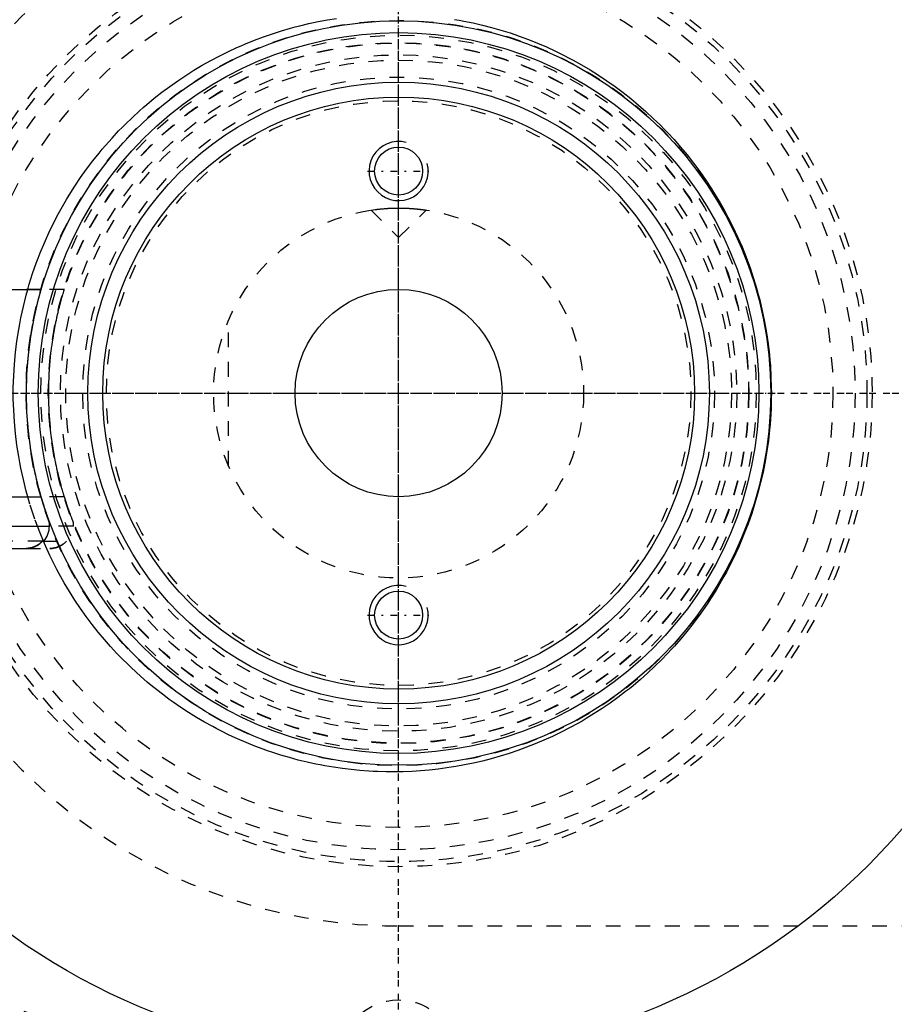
# Model space of a CAD drawing. Extents: x -706 to 186, y -120 to 120.
# Tile 3 of 12: x -676 to -616, y -41 to 25. Entities that reach past the tile are written whole.
import ezdxf

# ---------------------------------------------------------------- set-up
doc = ezdxf.new("R2010")
doc.units = 0
doc.linetypes.add('CENTER', pattern=[1.5, 0.45, -0.5, 0.05, -0.5])
doc.linetypes.add('DASHED', pattern=[2, 1, -1])
for name, color, linetype in [('AM_0', 7, 'CONTINUOUS'), ('AM_10', 7, 'CONTINUOUS'), ('AM_3', 7, 'DASHED'), ('AM_7', 7, 'CENTER')]:
    doc.layers.add(name, color=color, linetype=linetype)

msp = doc.modelspace()

# ---------------------------------------------------------------- linework, layer by layer
at = {"layer": 'AM_0', "color": 7, "linetype": 'CONTINUOUS'}
for p, q in [((-683.65, 7), (-674.156, 7)), ((-684.1, -7), (-674.156, -7)), ((-684.1, -9), (-673.6, -9)), ((-673.6, -9), (-673.6, -8.693)), ((-682.49, -10.5), (-675.172, -10.5)), ((-674.066, -10), (-673.982, -10))]:
    msp.add_line(p, q, dxfattribs=at)
for points in [[(-675.21, -10.5, 0), (-675.176, -10.5, 0), (-675.106, -10.497, 0), (-675.034, -10.49, 0), (-674.998, -10.486, 0), (-674.962, -10.48, 0), (-674.889, -10.467, 0), (-674.818, -10.451, 0), (-674.748, -10.431, 0), (-674.681, -10.409, 0), (-674.616, -10.384, 0), (-674.585, -10.371, 0), (-674.553, -10.357, 0), (-674.489, -10.325, 0), (-674.426, -10.29, 0), (-674.363, -10.252, 0), (-674.303, -10.211, 0), (-674.244, -10.167, 0), (-674.216, -10.144, 0), (-674.189, -10.121, 0), (-674.138, -10.074, 0), (-674.09, -10.026, 0), (-674.066, -10, 0)], [(-674.066, -10, 0), (-674.073, -10.007, 0), (-674.086, -10.022, 0), (-674.099, -10.036, 0), (-674.106, -10.043, 0), (-674.113, -10.049, 0), (-674.126, -10.063, 0), (-674.14, -10.076, 0), (-674.154, -10.089, 0), (-674.169, -10.103, 0), (-674.183, -10.116, 0), (-674.191, -10.122, 0), (-674.199, -10.129, 0), (-674.214, -10.142, 0), (-674.229, -10.155, 0), (-674.245, -10.167, 0), (-674.261, -10.18, 0), (-674.278, -10.192, 0), (-674.286, -10.199, 0), (-674.294, -10.205, 0), (-674.311, -10.217, 0), (-674.328, -10.228, 0), (-674.337, -10.234, 0)]]:
    msp.add_polyline3d(points, dxfattribs=at)
for centre, radius in [((-650, 0), 45), ((-650, 0), 25.15), ((-650, 0), 24.35), ((-650, 0), 21), ((-650, 0), 20), ((-650, 15), 1.621), ((-650, 0), 7), ((-650, -15), 1.621)]:
    msp.add_circle(centre, radius, dxfattribs=at)
for centre, radius, start, end in [((-650, 0), 55.5, 97.25319, 160.91684), ((-675.1, -9), 1.5, 318.18969, 0), ((-650, 0), 55.5, 199.08316, 262.74681)]:
    msp.add_arc(centre, radius, start, end, dxfattribs=at)
at = {"layer": 'AM_10', "color": 7, "linetype": 'CONTINUOUS'}
for centre in [(-650, 15), (-650, -15)]:
    msp.add_arc(centre, 2, 75, 15, dxfattribs=at)
at = {"layer": 'AM_3', "color": 6, "linetype": 'DASHED'}
for p, q in [((-651.861, 12.361), (-651.587, 12.399)), ((-651.861, 12.361), (-650, 10.5)), ((-650.462, 12.491), (-650.277, 12.497)), ((-650.277, 12.497), (-650, 12.5)), ((-650, 10.5), (-648.139, 12.361)), ((-674.156, 7), (-683.65, 7)), ((-672.59, 7), (-674.156, 7)), ((-661.5, -4.899), (-661.5, 4.899)), ((-672.59, -7), (-674.156, -7)), ((-671.975, -9), (-673.6, -9)), ((-671.975, -9), (-671.975, -8.742)), ((-674.066, -10), (-683.634, -10)), ((-675.21, -10.5), (-675.172, -10.5)), ((-675.21, -10.5), (-673.581, -10.5)), ((-674.066, -10), (-672.357, -10)), ((-672.439, -10), (-672.466, -10.029)), ((-650, -36), (-551.327, -36))]:
    msp.add_line(p, q, dxfattribs=at)
for points in [[(-675.063, 7.001, 0), (-674.958, 7.36, 0), (-674.733, 8.072, 0), (-674.488, 8.776, 0), (-674.358, 9.124, 0), (-674.223, 9.469, 0), (-673.939, 10.152, 0), (-673.637, 10.824, 0), (-673.318, 11.483, 0), (-672.981, 12.129, 0), (-672.629, 12.761, 0), (-672.448, 13.072, 0), (-672.262, 13.378, 0), (-671.881, 13.98, 0), (-671.488, 14.566, 0), (-671.082, 15.134, 0), (-670.666, 15.686, 0), (-670.24, 16.219, 0), (-670.024, 16.479, 0), (-669.807, 16.734, 0), (-669.366, 17.23, 0), (-668.92, 17.708, 0), (-668.692, 17.942, 0), (-668.462, 18.173, 0), (-667.992, 18.627, 0), (-667.51, 19.07, 0), (-667.264, 19.286, 0), (-667.016, 19.5, 0), (-666.511, 19.918, 0), (-665.995, 20.323, 0), (-665.468, 20.715, 0), (-664.932, 21.094, 0), (-664.386, 21.458, 0), (-664.11, 21.635, 0), (-663.832, 21.808, 0), (-663.269, 22.144, 0), (-662.698, 22.465, 0), (-662.12, 22.771, 0), (-661.535, 23.061, 0), (-660.944, 23.336, 0), (-660.647, 23.468, 0), (-660.348, 23.596, 0), (-659.746, 23.839, 0), (-659.14, 24.067, 0), (-658.529, 24.279, 0), (-657.916, 24.475, 0), (-657.299, 24.655, 0), (-656.99, 24.739, 0), (-656.68, 24.819, 0), (-656.06, 24.967, 0), (-655.438, 25.099, 0), (-654.816, 25.215, 0), (-654.195, 25.315, 0)], [(-646.218, 25.247, 0), (-645.906, 25.193, 0), (-645.593, 25.135, 0), (-644.967, 25.007, 0), (-644.341, 24.862, 0), (-643.715, 24.701, 0), (-643.09, 24.523, 0), (-642.467, 24.328, 0), (-642.157, 24.224, 0), (-641.847, 24.117, 0), (-641.23, 23.888, 0), (-640.616, 23.644, 0), (-640.007, 23.382, 0), (-639.404, 23.104, 0), (-638.806, 22.81, 0), (-638.509, 22.656, 0), (-638.214, 22.499, 0), (-637.63, 22.172, 0), (-637.053, 21.83, 0), (-636.484, 21.472, 0), (-635.925, 21.099, 0), (-635.375, 20.711, 0), (-635.104, 20.511, 0), (-634.835, 20.308, 0), (-634.306, 19.891, 0), (-633.788, 19.461, 0), (-633.282, 19.017, 0), (-632.788, 18.561, 0), (-632.307, 18.092, 0), (-632.071, 17.854, 0), (-631.839, 17.612, 0), (-631.385, 17.121, 0), (-630.939, 16.613, 0), (-630.5, 16.085, 0), (-630.07, 15.538, 0), (-629.65, 14.973, 0), (-629.444, 14.683, 0), (-629.242, 14.39, 0), (-628.845, 13.789, 0), (-628.463, 13.172, 0), (-628.277, 12.858, 0), (-628.095, 12.54, 0), (-627.743, 11.892, 0), (-627.408, 11.231, 0), (-627.247, 10.895, 0), (-627.09, 10.557, 0), (-626.791, 9.87, 0), (-626.512, 9.173, 0), (-626.252, 8.466, 0), (-626.012, 7.749, 0), (-625.794, 7.025, 0), (-625.692, 6.66, 0), (-625.596, 6.294, 0), (-625.421, 5.558, 0), (-625.268, 4.818, 0), (-625.137, 4.074, 0), (-625.028, 3.33, 0), (-624.941, 2.585, 0), (-624.906, 2.214, 0), (-624.876, 1.842, 0), (-624.834, 1.102, 0), (-624.812, 0.366, 0), (-624.81, 0, 0)], [(-651.587, 12.399, 0), (-651.567, 12.401, 0), (-651.523, 12.407, 0), (-651.477, 12.412, 0), (-651.453, 12.415, 0), (-651.428, 12.418, 0), (-651.378, 12.424, 0), (-651.326, 12.429, 0), (-651.271, 12.435, 0), (-651.213, 12.441, 0), (-651.151, 12.447, 0), (-651.12, 12.45, 0), (-651.088, 12.453, 0), (-651.021, 12.458, 0), (-650.953, 12.464, 0), (-650.882, 12.469, 0), (-650.809, 12.474, 0), (-650.734, 12.478, 0), (-650.696, 12.481, 0), (-650.658, 12.483, 0), (-650.58, 12.487, 0), (-650.501, 12.49, 0), (-650.462, 12.491, 0)], [(-650, 12.5, 0), (-649.986, 12.5, 0), (-649.959, 12.5, 0), (-649.932, 12.5, 0), (-649.919, 12.5, 0), (-649.905, 12.5, 0), (-649.878, 12.499, 0), (-649.85, 12.499, 0), (-649.823, 12.499, 0), (-649.795, 12.498, 0), (-649.768, 12.498, 0), (-649.754, 12.498, 0), (-649.74, 12.497, 0), (-649.713, 12.497, 0), (-649.685, 12.496, 0), (-649.658, 12.495, 0), (-649.63, 12.495, 0), (-649.603, 12.494, 0), (-649.589, 12.493, 0), (-649.576, 12.493, 0), (-649.548, 12.492, 0), (-649.521, 12.491, 0), (-649.507, 12.49, 0), (-649.494, 12.49, 0), (-649.467, 12.489, 0), (-649.44, 12.487, 0), (-649.427, 12.487, 0), (-649.413, 12.486, 0), (-649.387, 12.485, 0), (-649.36, 12.484, 0), (-649.334, 12.482, 0), (-649.307, 12.481, 0), (-649.281, 12.479, 0), (-649.269, 12.479, 0), (-649.256, 12.478, 0), (-649.23, 12.476, 0), (-649.205, 12.475, 0), (-649.179, 12.473, 0), (-649.154, 12.471, 0), (-649.129, 12.47, 0), (-649.117, 12.469, 0), (-649.105, 12.468, 0), (-649.081, 12.466, 0), (-649.056, 12.464, 0), (-649.033, 12.463, 0), (-649.009, 12.461, 0), (-648.986, 12.459, 0), (-648.974, 12.458, 0), (-648.963, 12.457, 0), (-648.94, 12.455, 0), (-648.918, 12.453, 0), (-648.895, 12.451, 0), (-648.874, 12.449, 0), (-648.852, 12.447, 0), (-648.842, 12.446, 0), (-648.831, 12.445, 0), (-648.81, 12.443, 0), (-648.79, 12.441, 0), (-648.769, 12.439, 0), (-648.75, 12.437, 0), (-648.73, 12.435, 0), (-648.72, 12.434, 0), (-648.711, 12.433, 0), (-648.692, 12.431, 0), (-648.674, 12.429, 0), (-648.665, 12.428, 0), (-648.656, 12.427, 0), (-648.638, 12.426, 0), (-648.62, 12.424, 0), (-648.611, 12.423, 0), (-648.603, 12.422, 0), (-648.586, 12.42, 0), (-648.569, 12.418, 0), (-648.552, 12.416, 0), (-648.535, 12.414, 0), (-648.519, 12.412, 0), (-648.511, 12.411, 0), (-648.503, 12.41, 0), (-648.488, 12.408, 0), (-648.472, 12.406, 0), (-648.457, 12.404, 0), (-648.442, 12.403, 0), (-648.428, 12.401, 0), (-648.421, 12.4, 0), (-648.414, 12.399, 0), (-648.4, 12.397, 0), (-648.386, 12.395, 0), (-648.373, 12.394, 0), (-648.36, 12.392, 0), (-648.347, 12.39, 0), (-648.341, 12.389, 0), (-648.335, 12.389, 0), (-648.323, 12.387, 0), (-648.312, 12.385, 0), (-648.3, 12.384, 0), (-648.29, 12.382, 0), (-648.279, 12.381, 0), (-648.274, 12.38, 0), (-648.269, 12.38, 0), (-648.259, 12.378, 0), (-648.25, 12.377, 0), (-648.241, 12.376, 0), (-648.232, 12.374, 0), (-648.224, 12.373, 0), (-648.22, 12.373, 0), (-648.216, 12.372, 0), (-648.209, 12.371, 0), (-648.202, 12.37, 0), (-648.198, 12.369, 0), (-648.195, 12.369, 0), (-648.189, 12.368, 0), (-648.183, 12.367, 0), (-648.18, 12.367, 0), (-648.177, 12.366, 0), (-648.172, 12.366, 0), (-648.167, 12.365, 0), (-648.163, 12.364, 0), (-648.159, 12.364, 0), (-648.155, 12.363, 0), (-648.154, 12.363, 0), (-648.152, 12.363, 0), (-648.149, 12.362, 0), (-648.147, 12.362, 0), (-648.145, 12.362, 0), (-648.143, 12.361, 0), (-648.141, 12.361, 0), (-648.141, 12.361, 0), (-648.14, 12.361, 0), (-648.14, 12.361, 0), (-648.139, 12.361, 0), (-648.139, 12.361, 0)], [(-675.063, -7.001, 0), (-675.169, -6.619, 0), (-675.362, -5.85, 0), (-675.532, -5.075, 0), (-675.607, -4.686, 0), (-675.677, -4.296, 0), (-675.798, -3.514, 0), (-675.894, -2.731, 0), (-675.966, -1.947, 0), (-676.014, -1.166, 0), (-676.038, -0.387, 0), (-676.041, 0, 0), (-676.038, 0.387, 0), (-676.014, 1.166, 0), (-675.966, 1.947, 0), (-675.894, 2.731, 0), (-675.798, 3.514, 0), (-675.677, 4.296, 0), (-675.607, 4.686, 0), (-675.532, 5.075, 0), (-675.362, 5.85, 0), (-675.169, 6.619, 0), (-675.063, 7.001, 0)], [(-674.156, -7, 0), (-674.169, -6.957, 0), (-674.195, -6.866, 0), (-674.221, -6.772, 0), (-674.234, -6.724, 0), (-674.248, -6.676, 0), (-674.275, -6.576, 0), (-674.303, -6.474, 0), (-674.33, -6.369, 0), (-674.358, -6.261, 0), (-674.386, -6.152, 0), (-674.4, -6.096, 0), (-674.414, -6.04, 0), (-674.442, -5.926, 0), (-674.47, -5.81, 0), (-674.497, -5.692, 0), (-674.525, -5.573, 0), (-674.552, -5.452, 0), (-674.565, -5.391, 0), (-674.579, -5.329, 0), (-674.606, -5.205, 0), (-674.632, -5.079, 0), (-674.645, -5.015, 0), (-674.658, -4.951, 0), (-674.683, -4.823, 0), (-674.708, -4.693, 0), (-674.721, -4.627, 0), (-674.733, -4.561, 0), (-674.757, -4.429, 0), (-674.781, -4.295, 0), (-674.803, -4.16, 0), (-674.826, -4.025, 0), (-674.848, -3.888, 0), (-674.858, -3.819, 0), (-674.869, -3.75, 0), (-674.889, -3.611, 0), (-674.909, -3.472, 0), (-674.973, -2.979, 0), (-675.06, -2.123, 0), (-675.118, -1.263, 0), (-675.147, -0.415, 0), (-675.15, 0, 0), (-675.147, 0.415, 0), (-675.118, 1.263, 0), (-675.06, 2.123, 0), (-674.973, 2.979, 0), (-674.909, 3.472, 0), (-674.889, 3.611, 0), (-674.869, 3.75, 0), (-674.858, 3.819, 0), (-674.848, 3.888, 0), (-674.826, 4.025, 0), (-674.803, 4.16, 0), (-674.781, 4.295, 0), (-674.757, 4.429, 0), (-674.733, 4.561, 0), (-674.721, 4.627, 0), (-674.708, 4.693, 0), (-674.683, 4.823, 0), (-674.658, 4.951, 0), (-674.645, 5.015, 0), (-674.632, 5.079, 0), (-674.606, 5.205, 0), (-674.579, 5.329, 0), (-674.565, 5.391, 0), (-674.552, 5.452, 0), (-674.525, 5.573, 0), (-674.497, 5.692, 0), (-674.47, 5.81, 0), (-674.442, 5.926, 0), (-674.414, 6.04, 0), (-674.4, 6.096, 0), (-674.386, 6.152, 0), (-674.358, 6.261, 0), (-674.33, 6.369, 0), (-674.303, 6.474, 0), (-674.275, 6.576, 0), (-674.248, 6.676, 0), (-674.234, 6.724, 0), (-674.221, 6.772, 0), (-674.195, 6.866, 0), (-674.169, 6.957, 0), (-674.156, 7, 0)], [(-672.59, -7, 0), (-672.592, -6.995, 0), (-672.595, -6.985, 0), (-672.598, -6.975, 0), (-672.6, -6.97, 0), (-672.601, -6.965, 0), (-672.605, -6.954, 0), (-672.608, -6.943, 0), (-672.612, -6.931, 0), (-672.615, -6.92, 0), (-672.619, -6.908, 0), (-672.621, -6.902, 0), (-672.622, -6.895, 0), (-672.626, -6.883, 0), (-672.63, -6.87, 0), (-672.644, -6.824, 0), (-672.657, -6.782, 0), (-672.67, -6.738, 0), (-672.697, -6.646, 0), (-672.725, -6.55, 0), (-672.753, -6.452, 0), (-672.782, -6.35, 0), (-672.811, -6.245, 0), (-672.825, -6.192, 0), (-672.84, -6.138, 0), (-672.869, -6.027, 0), (-672.899, -5.914, 0), (-672.928, -5.799, 0), (-672.957, -5.682, 0), (-672.987, -5.562, 0), (-673.001, -5.502, 0), (-673.016, -5.441, 0), (-673.044, -5.317, 0), (-673.073, -5.192, 0), (-673.087, -5.129, 0), (-673.101, -5.065, 0), (-673.129, -4.936, 0), (-673.157, -4.806, 0), (-673.17, -4.74, 0), (-673.184, -4.674, 0), (-673.21, -4.54, 0), (-673.236, -4.405, 0), (-673.261, -4.269, 0), (-673.286, -4.132, 0), (-673.31, -3.993, 0), (-673.322, -3.923, 0), (-673.334, -3.853, 0), (-673.357, -3.712, 0), (-673.379, -3.57, 0), (-673.4, -3.428, 0), (-673.421, -3.284, 0), (-673.441, -3.139, 0), (-673.45, -3.067, 0), (-673.46, -2.994, 0), (-673.478, -2.849, 0), (-673.495, -2.702, 0), (-673.549, -2.188, 0), (-673.614, -1.303, 0), (-673.646, -0.428, 0), (-673.65, 0, 0), (-673.646, 0.428, 0), (-673.614, 1.303, 0), (-673.549, 2.188, 0), (-673.495, 2.702, 0), (-673.478, 2.849, 0), (-673.46, 2.994, 0), (-673.45, 3.067, 0), (-673.441, 3.139, 0), (-673.421, 3.284, 0), (-673.4, 3.428, 0), (-673.379, 3.57, 0), (-673.357, 3.712, 0), (-673.334, 3.853, 0), (-673.322, 3.923, 0), (-673.31, 3.993, 0), (-673.286, 4.132, 0), (-673.261, 4.269, 0), (-673.236, 4.405, 0), (-673.21, 4.54, 0), (-673.184, 4.674, 0), (-673.17, 4.74, 0), (-673.157, 4.806, 0), (-673.129, 4.936, 0), (-673.101, 5.065, 0), (-673.087, 5.129, 0), (-673.073, 5.192, 0), (-673.044, 5.317, 0), (-673.016, 5.441, 0), (-673.001, 5.502, 0), (-672.987, 5.562, 0), (-672.957, 5.682, 0), (-672.928, 5.799, 0), (-672.899, 5.914, 0), (-672.869, 6.027, 0), (-672.84, 6.138, 0), (-672.825, 6.192, 0), (-672.811, 6.245, 0), (-672.782, 6.35, 0), (-672.753, 6.452, 0), (-672.725, 6.55, 0), (-672.697, 6.646, 0), (-672.67, 6.738, 0), (-672.657, 6.782, 0), (-672.644, 6.824, 0), (-672.63, 6.87, 0), (-672.626, 6.883, 0), (-672.622, 6.895, 0), (-672.621, 6.902, 0), (-672.619, 6.908, 0), (-672.615, 6.92, 0), (-672.612, 6.931, 0), (-672.608, 6.943, 0), (-672.605, 6.954, 0), (-672.601, 6.965, 0), (-672.6, 6.97, 0), (-672.598, 6.975, 0), (-672.595, 6.985, 0), (-672.592, 6.995, 0), (-672.59, 7, 0)], [(-624.81, 0, 0), (-624.812, -0.351, 0), (-624.832, -1.058, 0), (-624.871, -1.769, 0), (-624.898, -2.125, 0), (-624.931, -2.482, 0), (-625.01, -3.197, 0), (-625.111, -3.912, 0), (-625.232, -4.626, 0), (-625.373, -5.338, 0), (-625.535, -6.047, 0), (-625.623, -6.399, 0), (-625.717, -6.751, 0), (-625.919, -7.449, 0), (-626.14, -8.14, 0), (-626.38, -8.824, 0), (-626.639, -9.499, 0), (-626.916, -10.164, 0), (-627.061, -10.492, 0), (-627.21, -10.818, 0), (-627.522, -11.461, 0), (-627.849, -12.092, 0), (-628.018, -12.403, 0), (-628.191, -12.71, 0), (-628.548, -13.314, 0), (-628.919, -13.903, 0), (-629.108, -14.192, 0), (-629.301, -14.477, 0), (-629.695, -15.035, 0), (-630.099, -15.576, 0), (-630.513, -16.101, 0), (-630.934, -16.607, 0), (-631.362, -17.096, 0), (-631.578, -17.334, 0), (-631.797, -17.569, 0), (-632.245, -18.031, 0), (-632.705, -18.482, 0), (-633.177, -18.923, 0), (-633.661, -19.352, 0), (-634.155, -19.769, 0), (-634.406, -19.972, 0), (-634.66, -20.173, 0), (-635.175, -20.564, 0), (-635.7, -20.943, 0), (-636.233, -21.307, 0), (-636.775, -21.658, 0), (-637.325, -21.994, 0), (-637.603, -22.157, 0), (-637.883, -22.316, 0), (-638.447, -22.624, 0), (-639.017, -22.916, 0), (-639.594, -23.194, 0), (-640.175, -23.456, 0), (-640.761, -23.703, 0), (-641.055, -23.821, 0), (-641.351, -23.935, 0), (-641.944, -24.151, 0), (-642.54, -24.352, 0), (-643.139, -24.537, 0), (-643.739, -24.707, 0), (-644.34, -24.862, 0), (-644.641, -24.933, 0), (-644.942, -25.001, 0), (-645.543, -25.125, 0), (-646.143, -25.234, 0), (-646.443, -25.283, 0), (-646.742, -25.328, 0), (-647.338, -25.408, 0), (-647.932, -25.473, 0), (-648.228, -25.5, 0), (-648.523, -25.523, 0), (-649.109, -25.56, 0), (-649.69, -25.584, 0), (-650.267, -25.594, 0), (-650.848, -25.591, 0), (-651.432, -25.574, 0), (-651.726, -25.561, 0), (-652.02, -25.544, 0), (-652.611, -25.501, 0), (-653.205, -25.443, 0), (-653.8, -25.371, 0), (-654.396, -25.285, 0), (-654.993, -25.184, 0), (-655.292, -25.128, 0), (-655.591, -25.068, 0), (-656.187, -24.938, 0), (-656.783, -24.793, 0), (-657.377, -24.633, 0), (-657.969, -24.459, 0), (-658.558, -24.27, 0), (-658.852, -24.169, 0), (-659.144, -24.066, 0), (-659.727, -23.847, 0), (-660.305, -23.614, 0), (-660.878, -23.366, 0), (-661.447, -23.104, 0), (-662.009, -22.827, 0), (-662.288, -22.684, 0), (-662.566, -22.537, 0), (-663.116, -22.232, 0), (-663.658, -21.914, 0), (-664.194, -21.582, 0), (-664.721, -21.237, 0), (-665.24, -20.879, 0), (-665.496, -20.695, 0), (-665.749, -20.509, 0), (-666.25, -20.126, 0), (-666.741, -19.73, 0), (-666.982, -19.529, 0), (-667.221, -19.324, 0), (-667.691, -18.906, 0), (-668.15, -18.477, 0), (-668.375, -18.258, 0), (-668.598, -18.037, 0), (-669.034, -17.588, 0), (-669.461, -17.125, 0), (-669.883, -16.645, 0), (-670.299, -16.148, 0), (-670.706, -15.634, 0), (-670.907, -15.37, 0), (-671.105, -15.103, 0), (-671.494, -14.556, 0), (-671.872, -13.994, 0), (-672.239, -13.416, 0), (-672.592, -12.825, 0), (-672.932, -12.22, 0), (-673.097, -11.912, 0), (-673.258, -11.601, 0), (-673.568, -10.971, 0), (-673.862, -10.328, 0), (-674.003, -10.003, 0)], [(-674.003, -10.003, 0), (-674.204, -9.516, 0), (-674.578, -8.524, 0), (-674.912, -7.513, 0), (-675.063, -7.001, 0)], [(-673.6, -8.693, 0), (-673.6, -8.693, 0), (-673.6, -8.692, 0), (-673.6, -8.691, 0), (-673.601, -8.691, 0), (-673.601, -8.69, 0), (-673.601, -8.689, 0), (-673.602, -8.687, 0), (-673.603, -8.684, 0), (-673.604, -8.681, 0), (-673.605, -8.678, 0), (-673.606, -8.676, 0), (-673.607, -8.675, 0), (-673.608, -8.671, 0), (-673.61, -8.666, 0), (-673.612, -8.661, 0), (-673.614, -8.656, 0), (-673.616, -8.65, 0), (-673.617, -8.647, 0), (-673.618, -8.644, 0), (-673.62, -8.637, 0), (-673.623, -8.63, 0), (-673.624, -8.627, 0), (-673.626, -8.623, 0), (-673.628, -8.615, 0), (-673.631, -8.607, 0), (-673.633, -8.603, 0), (-673.635, -8.598, 0), (-673.638, -8.589, 0), (-673.641, -8.58, 0), (-673.645, -8.57, 0), (-673.648, -8.56, 0), (-673.652, -8.55, 0), (-673.654, -8.545, 0), (-673.656, -8.539, 0), (-673.66, -8.528, 0), (-673.664, -8.517, 0), (-673.668, -8.505, 0), (-673.673, -8.493, 0), (-673.677, -8.48, 0), (-673.679, -8.474, 0), (-673.682, -8.468, 0), (-673.686, -8.455, 0), (-673.691, -8.441, 0), (-673.708, -8.393, 0), (-673.74, -8.304, 0), (-673.772, -8.21, 0), (-673.789, -8.16, 0), (-673.807, -8.108, 0), (-673.844, -8, 0), (-673.882, -7.884, 0), (-673.923, -7.761, 0), (-673.964, -7.633, 0), (-674.006, -7.499, 0), (-674.027, -7.431, 0), (-674.049, -7.361, 0), (-674.092, -7.219, 0), (-674.135, -7.074, 0), (-674.156, -7, 0)], [(-671.975, -8.742, 0), (-671.975, -8.742, 0), (-671.975, -8.742, 0), (-671.975, -8.741, 0), (-671.976, -8.74, 0), (-671.976, -8.74, 0), (-671.977, -8.738, 0), (-671.977, -8.736, 0), (-671.978, -8.734, 0), (-671.979, -8.731, 0), (-671.981, -8.728, 0), (-671.981, -8.726, 0), (-671.982, -8.724, 0), (-671.984, -8.72, 0), (-671.986, -8.715, 0), (-671.988, -8.71, 0), (-671.99, -8.705, 0), (-671.992, -8.699, 0), (-671.993, -8.696, 0), (-671.994, -8.693, 0), (-671.997, -8.686, 0), (-672, -8.679, 0), (-672.001, -8.676, 0), (-672.003, -8.672, 0), (-672.006, -8.664, 0), (-672.009, -8.656, 0), (-672.011, -8.652, 0), (-672.012, -8.647, 0), (-672.016, -8.638, 0), (-672.02, -8.629, 0), (-672.024, -8.619, 0), (-672.027, -8.609, 0), (-672.032, -8.598, 0), (-672.034, -8.593, 0), (-672.036, -8.587, 0), (-672.04, -8.576, 0), (-672.045, -8.565, 0), (-672.049, -8.553, 0), (-672.054, -8.54, 0), (-672.059, -8.528, 0), (-672.061, -8.521, 0), (-672.064, -8.515, 0), (-672.069, -8.502, 0), (-672.074, -8.488, 0), (-672.093, -8.439, 0), (-672.127, -8.348, 0), (-672.164, -8.252, 0), (-672.183, -8.201, 0), (-672.202, -8.148, 0), (-672.243, -8.036, 0), (-672.286, -7.917, 0), (-672.33, -7.79, 0), (-672.376, -7.658, 0), (-672.423, -7.519, 0), (-672.446, -7.448, 0), (-672.47, -7.376, 0), (-672.518, -7.228, 0), (-672.566, -7.077, 0), (-672.59, -7, 0)], [(-674.337, -10.234, 0), (-674.358, -10.248, 0), (-674.4, -10.275, 0), (-674.444, -10.301, 0), (-674.466, -10.313, 0), (-674.488, -10.324, 0), (-674.531, -10.346, 0), (-674.575, -10.367, 0), (-674.618, -10.385, 0), (-674.662, -10.402, 0), (-674.708, -10.418, 0), (-674.731, -10.426, 0), (-674.755, -10.433, 0), (-674.803, -10.447, 0), (-674.851, -10.459, 0), (-674.901, -10.47, 0), (-674.951, -10.479, 0), (-675, -10.486, 0), (-675.025, -10.489, 0), (-675.05, -10.492, 0), (-675.099, -10.496, 0), (-675.148, -10.499, 0), (-675.172, -10.5, 0)], [(-675.052, -10.492, 0), (-675.072, -10.494, 0), (-675.112, -10.497, 0), (-675.152, -10.499, 0), (-675.172, -10.5, 0)], [(-674.849, -10.458, 0), (-674.883, -10.466, 0), (-674.95, -10.479, 0), (-675.018, -10.488, 0), (-675.052, -10.492, 0)], [(-674.849, -10.458, 0), (-674.833, -10.455, 0), (-674.802, -10.447, 0), (-674.772, -10.438, 0), (-674.757, -10.434, 0), (-674.742, -10.429, 0), (-674.712, -10.419, 0), (-674.683, -10.409, 0), (-674.654, -10.399, 0), (-674.626, -10.388, 0), (-674.599, -10.377, 0), (-674.585, -10.371, 0), (-674.571, -10.365, 0), (-674.543, -10.352, 0), (-674.515, -10.339, 0), (-674.487, -10.324, 0), (-674.46, -10.309, 0), (-674.432, -10.294, 0), (-674.418, -10.286, 0), (-674.404, -10.278, 0), (-674.377, -10.261, 0), (-674.35, -10.243, 0), (-674.337, -10.234, 0)], [(-674.337, -10.234, 0), (-674.35, -10.243, 0), (-674.377, -10.261, 0), (-674.404, -10.278, 0), (-674.418, -10.286, 0), (-674.432, -10.294, 0), (-674.46, -10.309, 0), (-674.487, -10.324, 0), (-674.515, -10.339, 0), (-674.543, -10.352, 0), (-674.571, -10.365, 0), (-674.585, -10.371, 0), (-674.599, -10.377, 0), (-674.626, -10.388, 0), (-674.654, -10.399, 0), (-674.683, -10.409, 0), (-674.712, -10.419, 0), (-674.742, -10.429, 0), (-674.757, -10.434, 0), (-674.772, -10.438, 0), (-674.802, -10.447, 0), (-674.833, -10.455, 0), (-674.849, -10.458, 0)], [(-674.337, -10.234, 0), (-674.328, -10.228, 0), (-674.311, -10.217, 0), (-674.294, -10.205, 0), (-674.286, -10.199, 0), (-674.278, -10.192, 0), (-674.261, -10.18, 0), (-674.245, -10.167, 0), (-674.229, -10.155, 0), (-674.214, -10.142, 0), (-674.199, -10.129, 0), (-674.191, -10.122, 0), (-674.183, -10.116, 0), (-674.169, -10.103, 0), (-674.154, -10.089, 0), (-674.14, -10.076, 0), (-674.126, -10.063, 0), (-674.113, -10.049, 0), (-674.106, -10.043, 0), (-674.099, -10.036, 0), (-674.086, -10.022, 0), (-674.073, -10.007, 0), (-674.066, -10, 0)], [(-674.066, -10, 0), (-674.073, -10.007, 0), (-674.086, -10.022, 0), (-674.099, -10.036, 0), (-674.106, -10.043, 0), (-674.113, -10.049, 0), (-674.126, -10.063, 0), (-674.14, -10.076, 0), (-674.154, -10.089, 0), (-674.169, -10.103, 0), (-674.183, -10.116, 0), (-674.191, -10.122, 0), (-674.199, -10.129, 0), (-674.214, -10.142, 0), (-674.229, -10.155, 0), (-674.245, -10.167, 0), (-674.261, -10.18, 0), (-674.278, -10.192, 0), (-674.286, -10.199, 0), (-674.294, -10.205, 0), (-674.311, -10.217, 0), (-674.328, -10.228, 0), (-674.337, -10.234, 0)], [(-673.581, -10.5, 0), (-673.563, -10.5, 0), (-673.526, -10.499, 0), (-673.489, -10.497, 0), (-673.47, -10.496, 0), (-673.451, -10.495, 0), (-673.413, -10.491, 0), (-673.375, -10.486, 0), (-673.336, -10.481, 0), (-673.298, -10.474, 0), (-673.259, -10.467, 0), (-673.24, -10.463, 0), (-673.221, -10.458, 0), (-673.183, -10.449, 0), (-673.146, -10.439, 0), (-673.109, -10.428, 0), (-673.073, -10.416, 0), (-673.038, -10.403, 0), (-673.021, -10.397, 0), (-673.004, -10.39, 0), (-672.971, -10.377, 0), (-672.937, -10.362, 0), (-672.92, -10.354, 0)], [(-672.92, -10.354, 0), (-672.937, -10.362, 0), (-672.971, -10.377, 0), (-673.004, -10.39, 0), (-673.021, -10.397, 0), (-673.038, -10.403, 0), (-673.073, -10.416, 0), (-673.109, -10.428, 0), (-673.146, -10.439, 0), (-673.183, -10.449, 0), (-673.221, -10.458, 0), (-673.24, -10.463, 0), (-673.259, -10.467, 0), (-673.298, -10.474, 0), (-673.336, -10.481, 0), (-673.375, -10.486, 0), (-673.413, -10.491, 0), (-673.451, -10.495, 0), (-673.47, -10.496, 0), (-673.489, -10.497, 0), (-673.526, -10.499, 0), (-673.563, -10.5, 0), (-673.581, -10.5, 0)], [(-672.92, -10.354, 0), (-672.905, -10.347, 0), (-672.875, -10.332, 0), (-672.846, -10.317, 0), (-672.831, -10.309, 0), (-672.816, -10.3, 0), (-672.786, -10.283, 0), (-672.757, -10.266, 0), (-672.728, -10.247, 0), (-672.7, -10.228, 0), (-672.672, -10.208, 0), (-672.658, -10.198, 0), (-672.644, -10.188, 0), (-672.617, -10.167, 0), (-672.591, -10.146, 0), (-672.566, -10.124, 0), (-672.541, -10.102, 0), (-672.517, -10.08, 0), (-672.506, -10.069, 0), (-672.494, -10.058, 0), (-672.472, -10.036, 0), (-672.45, -10.012, 0), (-672.439, -10, 0)], [(-672.642, -10.186, 0), (-672.649, -10.192, 0), (-672.664, -10.202, 0), (-672.679, -10.213, 0), (-672.686, -10.218, 0), (-672.693, -10.224, 0), (-672.709, -10.234, 0), (-672.724, -10.244, 0), (-672.739, -10.254, 0), (-672.755, -10.264, 0), (-672.77, -10.274, 0), (-672.778, -10.278, 0), (-672.786, -10.283, 0), (-672.801, -10.292, 0), (-672.817, -10.301, 0), (-672.873, -10.331, 0), (-672.92, -10.354, 0)], [(-672.466, -10.029, 0), (-672.493, -10.057, 0), (-672.549, -10.109, 0), (-672.61, -10.161, 0), (-672.642, -10.186, 0)]]:
    msp.add_polyline3d(points, dxfattribs=at)
for centre, radius in [((-650, 0), 32), ((-650, 0), 31.65), ((-650, 0), 30.85), ((-650, 0), 29.35), ((-650, 0), 25.175), ((-650, 0), 24.175), ((-650, 0), 23.675), ((-650, 0), 23.65), ((-650, 0), 22.85), ((-650, 0), 22.5), ((-650, 0), 21.35), ((-650, 0), 19.75), ((-650, 0), 19.75), ((-650, 0), 12.5), ((-650, 0), 12.5), ((-650, -45), 4)]:
    msp.add_circle(centre, radius, dxfattribs=at)
for centre, radius, start in [((-650, 0), 50, 90), ((-650, 0), 36, 90), ((-671.558, -32.5), 10, 236.44268)]:
    msp.add_arc(centre, radius, start, 270, dxfattribs=at)
at = {"layer": 'AM_7', "color": 4, "linetype": 'CENTER'}
for p, q in [((-650, -52.5), (-650, 52.5)), ((-650, -47.25), (-650, 47.25)), ((-650, -32.392), (-650, 32.392)), ((-650, -25.384), (-650, 25.384)), ((-650, -24.833), (-650, 24.832)), ((-650, -22.05), (-650, 22.05)), ((-652.1, 15), (-647.9, 15)), ((-702.5, 0), (-597.5, 0)), ((-682.392, 0), (-617.608, 0)), ((-697.25, 0), (-602.75, 0)), ((-675.384, 0), (-624.616, 0)), ((-674.832, 0), (-625.168, 0)), ((-672.05, 0), (-627.95, 0)), ((-652.1, -15), (-647.9, -15))]:
    msp.add_line(p, q, dxfattribs=at)

doc.saveas('drawing.dxf')
